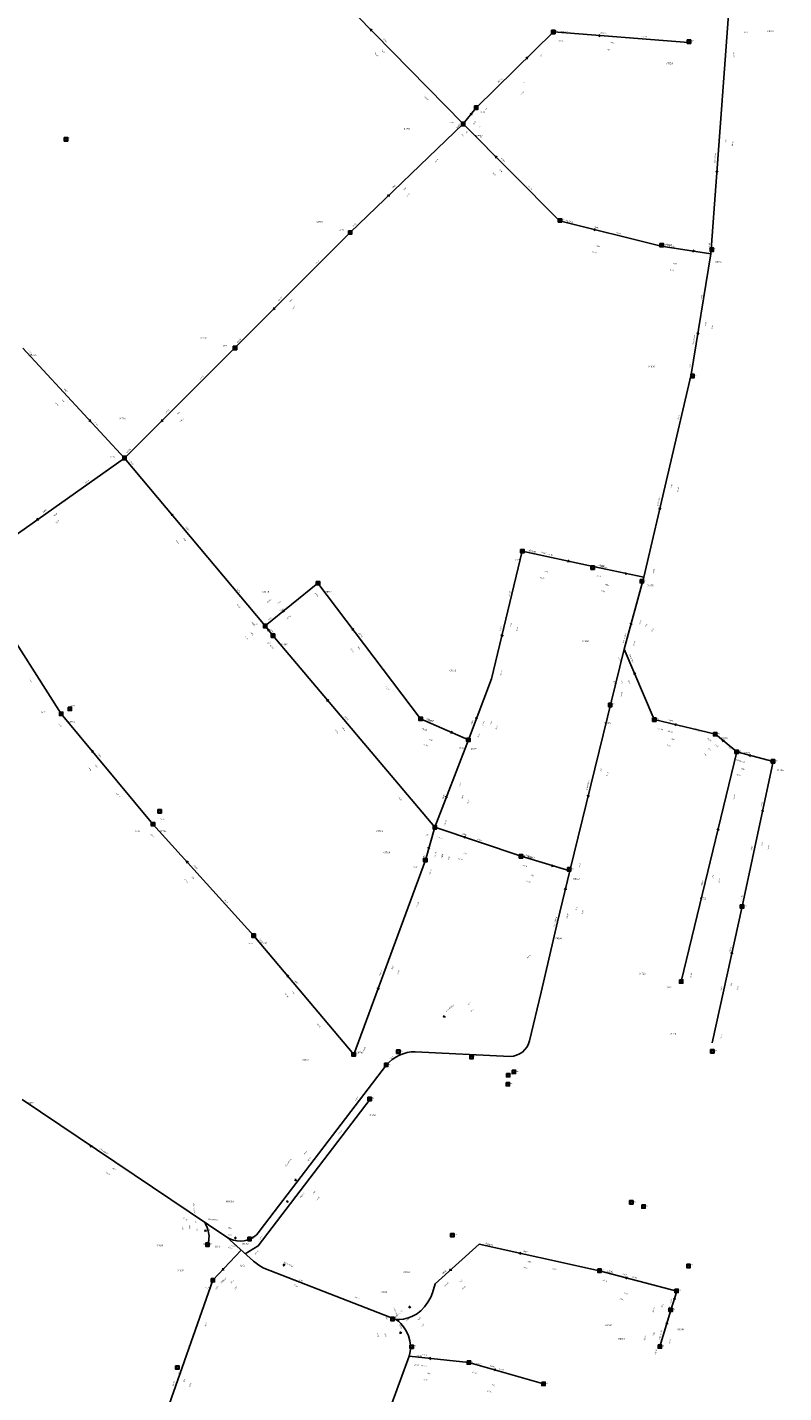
# Model space of a CAD drawing. Header units: metres. Extents: x 196962 to 198544, y 355582 to 356628.
# Tile 5 of 12: x 197202 to 197418, y 356030 to 356420. Entities that reach past the tile are written whole.
import ezdxf
from ezdxf.enums import TextEntityAlignment as Align

# ---------------------------------------------------------------- set-up
doc = ezdxf.new("R2010")
doc.units = ezdxf.units.M
for name, color, linetype in [('hoogtepunt', 253, 'Continuous'), ('inspectie-riool put', 253, 'Continuous'), ('rioolAFSTROOM', 253, 'Continuous'), ('rioolBOB', 253, 'Continuous'), ('rioolCODE', 253, 'Continuous'), ('rioolDIAM', 253, 'Continuous'), ('rioolJaarVanAanleg', 253, 'Continuous'), ('rioolLENGTE', 253, 'Continuous'), ('rioolREST', 253, 'Continuous'), ('rioolstreng', 253, 'Continuous')]:
    doc.layers.add(name, color=color, linetype=linetype)
doc.styles.add('bestaand riool', font='isocp.shx')

# ---------------------------------------------------------------- blocks, each defined once
blk = doc.blocks.new('AFSTROOM')
at = {"layer": 'rioolAFSTROOM', "linetype": 'Continuous'}
for q in [(0.5, 0.25), (0.5, -0.25)]:
    blk.add_line((0, 0), q, dxfattribs=at)
blk = doc.blocks.new('S360')
at = {"flags": 128}
blk.add_lwpolyline([(-0.5, 0.5), (-0.5, -0.5), (0.5, -0.5), (0.5, 0.5)], close=True, dxfattribs=at)
blk.add_circle((0, 0), 0.3)

msp = doc.modelspace()

# ---------------------------------------------------------------- linework, layer by layer
at = {"layer": 'rioolstreng'}
for p, q in [((197326.91, 356392.67), (197287.13, 356433.26)), ((197402.81, 356425.23), (197397.7, 356355.54)), ((197330.63, 356397.31), (197352.67, 356418.96)), ((197391.27, 356415.98), (197352.67, 356418.96)), ((197326.91, 356392.67), (197330.63, 356397.31)), ((197326.91, 356392.67), (197294.62, 356361.66)), ((197354.46, 356364.94), (197326.91, 356392.67)), ((197383.45, 356357.7), (197354.46, 356364.94)), ((197294.62, 356361.66), (197261.7, 356328.63)), ((197383.45, 356357.7), (197397.7, 356355.54)), ((197397.7, 356355.54), (197392, 356321)), ((197201.11, 356328.54), (197230.15, 356297.16)), ((197261.7, 356328.63), (197230.15, 356297.16)), ((197392, 356321), (197378.51, 356263.06)), ((197230.15, 356297.16), (197192.57, 356270.59)), ((197270.32, 356249.15), (197230.15, 356297.16)), ((197343.79, 356270.56), (197335, 356234)), ((197343.79, 356270.56), (197364.03, 356266.15)), ((197364.03, 356266.15), (197378.51, 356263.06)), ((197212.07, 356224.04), (197186, 356265)), ((197285.42, 356261.38), (197270.32, 356249.15)), ((197314.75, 356222.59), (197285.42, 356261.38)), ((197378.51, 356263.06), (197372.93, 356242.51)), ((197272.56, 356246.39), (197270.32, 356249.15)), ((197318.82, 356191.61), (197272.56, 356246.39)), ((197372.93, 356242.51), (197357.34, 356179.13)), ((197381.51, 356222.44), (197372.93, 356242.51)), ((197335, 356234), (197328.38, 356216.62)), ((197238.27, 356192.51), (197212.07, 356224.04)), ((197314.75, 356222.59), (197328.38, 356216.62)), ((197398.96, 356218.18), (197381.51, 356222.44)), ((197328.38, 356216.62), (197318.82, 356191.61)), ((197405.08, 356213.13), (197398.96, 356218.18)), ((197389.18, 356147.53), (197405.08, 356213.13)), ((197415.45, 356210.43), (197405.08, 356213.13)), ((197406.6, 356168.97), (197415.45, 356210.43)), ((197267.06, 356160.6), (197238.27, 356192.51)), ((197318.82, 356191.61), (197316.1, 356182.2)), ((197343.43, 356183.32), (197318.82, 356191.61)), ((197343.43, 356183.32), (197357.34, 356179.13)), ((197316.1, 356182.2), (197295.66, 356126.68)), ((197353.9, 356164.57), (197357.34, 356179.13)), ((197398, 356130), (197406.6, 356168.97)), ((197295.66, 356126.68), (197267.06, 356160.6)), ((197200.89, 356113.74), (197259.35, 356074.42)), ((197263.49, 356070.7), (197255.41, 356062.17)), ((197331.46, 356072.4), (197318.92, 356061.11)), ((197365.85, 356064.83), (197331.46, 356072.4)), ((197255.41, 356062.17), (197237.25, 356010.55)), ((197387.93, 356059), (197365.85, 356064.83)), ((197386.2, 356053.59), (197387.93, 356059)), ((197383.1, 356043.15), (197386.2, 356053.59)), ((197292.43, 355988.42), (197311.46, 356040.41)), ((197328.54, 356038.57), (197311.46, 356040.41)), ((197349.83, 356032.53), (197328.54, 356038.57))]:
    msp.add_line(p, q, dxfattribs=at)
at = {"layer": 'rioolstreng', "flags": 128}
for points in [[(197353.9, 356164.57), (197349.14, 356144.45), (197345.85, 356130.51), (197345.57, 356129.65), (197345.15, 356128.81), (197344.56, 356128.03), (197343.86, 356127.36), (197343.04, 356126.81), (197342.16, 356126.42), (197341.25, 356126.18), (197340.35, 356126.1), (197313.18, 356127.44), (197312.04, 356127.37), (197310.9, 356127.19), (197309.77, 356126.88), (197308.67, 356126.45), (197307.62, 356125.9), (197306.64, 356125.25), (197305.75, 356124.5), (197304.96, 356123.68)], [(197304.96, 356123.68), (197268.93, 356076.43), (197268.4, 356075.73), (197267.83, 356075.14), (197267.24, 356074.66), (197266.54, 356074.21), (197265.89, 356073.92)], [(197300.29, 356113.86), (197268.36, 356071.93), (197264.61, 356069.69)], [(197253.85, 356072.11), (197253.96, 356072.42), (197254.07, 356072.81), (197254.21, 356073.49), (197254.28, 356074.07), (197254.3, 356074.72), (197254.27, 356075.19), (197254.18, 356075.85), (197253.99, 356076.65), (197253.69, 356077.44), (197253.41, 356077.99), (197253.16, 356078.41), (197252.92, 356078.74)], [(197259.35, 356074.42), (197260.2, 356073.95), (197261.31, 356073.55), (197262.3, 356073.36), (197263.33, 356073.32), (197264.3, 356073.41), (197265.05, 356073.59), (197265.89, 356073.92)], [(197307.67, 356050.85), (197269.94, 356065.57), (197269.14, 356066.01), (197268.11, 356066.69), (197266.98, 356067.57), (197259.35, 356074.42)], [(197318.92, 356061.11), (197318.13, 356058.55), (197317.65, 356057.29), (197316.84, 356055.86), (197315.89, 356054.52), (197314.84, 356053.38), (197313.6, 356052.45), (197312.23, 356051.72), (197311.16, 356051.32), (197309.9, 356051.01), (197308.85, 356050.88), (197307.67, 356050.85)], [(197311.46, 356040.41), (197311.7, 356041.28), (197311.82, 356042.31), (197311.81, 356043.48), (197311.67, 356044.76), (197311.3, 356046.19), (197310.65, 356047.64), (197309.86, 356048.84), (197309.14, 356049.75), (197308.44, 356050.37), (197307.67, 356050.85)]]:
    msp.add_lwpolyline(points, dxfattribs=at)

# ---------------------------------------------------------------- block references
at = {"layer": 'inspectie-riool put'}
for p in [(197352.67, 356418.96), (197391.42, 356416.2), (197330.63, 356397.31), (197326.91, 356392.67), (197213.42, 356388.29), (197354.57, 356365.09), (197294.62, 356361.66), (197383.63, 356358), (197397.94, 356356.73), (197261.7, 356328.63), (197392.42, 356320.62), (197230.15, 356297.16), (197343.79, 356270.56), (197363.92, 356265.83), (197285.42, 356261.38), (197377.97, 356261.95), (197270.32, 356249.15), (197272.56, 356246.39), (197368.92, 356226.55), (197212.07, 356224.04), (197214.55, 356225.48), (197314.75, 356222.59), (197381.54, 356222.38), (197398.92, 356218.22), (197328.38, 356216.62), (197405.04, 356213.17), (197415.43, 356210.45), (197240.19, 356196.17), (197238.27, 356192.51), (197318.82, 356191.61), (197343.42, 356183.32), (197316.1, 356182.2), (197357.17, 356179.58), (197406.58, 356168.97), (197267.06, 356160.6), (197389.18, 356147.53), (197295.64, 356126.65), (197308.37, 356127.45), (197329.28, 356125.93), (197398.08, 356127.55), (197304.92, 356123.68), (197339.75, 356120.75), (197341.39, 356121.68), (197339.68, 356118.17), (197300.2, 356113.91), (197374.96, 356084.4), (197378.43, 356083.18), (197265.88, 356073.9), (197323.82, 356075.01), (197253.87, 356072.26), (197391.29, 356066.18), (197255.39, 356062.13), (197365.86, 356064.87), (197387.86, 356059.09), (197306.69, 356051.03), (197386.2, 356053.63), (197312.19, 356043.1), (197383.07, 356043.15), (197328.52, 356038.59), (197245.25, 356037.17), (197349.87, 356032.51)]:
    msp.add_blockref('S360', p, dxfattribs=at)
at = {"layer": 'rioolAFSTROOM'}
for p, rotation in [((197300.39, 356419.73), 314.4), ((197365.54, 356417.97), 355.6), ((197345.32, 356411.74), 224.4999999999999), ((197329.39, 356395.76), 231.3), ((197336.1, 356383.43), 314.8), ((197399.41, 356378.77), 85.79999999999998), ((197305.38, 356372), 43.8), ((197364.13, 356362.52), 346), ((197392.95, 356356.26), 171.4), ((197272.67, 356339.64), 45.09999999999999), ((197393.9, 356332.51), 80.60000000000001), ((197220.47, 356307.62), 132.8), ((197240.67, 356307.65), 44.9), ((197243.54, 356281.16), 309.9), ((197383, 356282.37), 76.89999999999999), ((197205.1, 356279.45), 35.3), ((197357.28, 356267.62), 167.7), ((197373.68, 356264.09), 168), ((197275.35, 356253.22), 39), ((197374.79, 356249.36), 74.79999999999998), ((197271.07, 356248.23), 309.1), ((197295.2, 356248.45), 307.1), ((197337.93, 356246.19), 76.5), ((197375.79, 356235.82), 293.2), ((197287.98, 356228.13), 310.2), ((197330.59, 356222.41), 69.20000000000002), ((197323.84, 356218.61), 156.3), ((197387.33, 356221.02), 346.3000000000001), ((197401, 356216.5), 320.4), ((197220.8, 356213.53), 309.7), ((197408.53, 356212.23), 345.4), ((197322.01, 356199.95), 69.1), ((197362.54, 356200.25), 76.2), ((197412.5, 356196.61), 258), ((197399.78, 356191.26), 256.4), ((197327.02, 356188.85), 341.4), ((197317.01, 356185.34), 73.9), ((197247.87, 356181.88), 312.1), ((197352.7, 356180.53), 163.2), ((197356.19, 356174.28), 256.7), ((197403.73, 356155.98), 257.6), ((197276.59, 356149.3), 310.1), ((197302.48, 356145.18), 69.8), ((197321.27, 356137.31), 39.9), ((197220.38, 356100.64), 326.1), ((197278.91, 356090.51), 51.9), ((197276.5, 356084.41), 51.1), ((197253.23, 356076.53), 277.9), ((197261.53, 356074.25), 355.6), ((197342.93, 356069.88), 347.6), ((197275.46, 356066.57), 333.9999999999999), ((197258.11, 356065.01), 46.6), ((197323.1, 356064.88), 42), ((197373.21, 356062.89), 345.2), ((197311.42, 356054.27), 42.4), ((197387.36, 356057.2), 252.3), ((197308.94, 356047.37), 290), ((197385.17, 356050.11), 253.4), ((197317.15, 356039.8), 353.8), ((197335.64, 356036.55), 344.2)]:
    msp.add_blockref('AFSTROOM', p, dxfattribs=dict(at, rotation=rotation))

# ---------------------------------------------------------------- texts
at = {"layer": 'hoogtepunt', "style": 'bestaand riool'}
for s, p in [('26.83', (197352.29, 356419.08)), ('26.87', (197391.42, 356416.2)), ('26.59', (197331.81, 356395.87)), ('26.40', (197322.99, 356392.9)), ('25.24', (197213.19, 356388.54)), ('26.86', (197354.57, 356365.09)), ('25.68', (197291.57, 356362.2)), ('26.73', (197383.63, 356358)), ('26.51', (197397.94, 356356.73)), ('25.13', (197258.3, 356329.14)), ('26.44', (197392.42, 356320.62)), ('24.70', (197226.02, 356297.27)), ('27.09', (197341.71, 356267.96)), ('26.62', (197363.92, 356265.83)), ('26.21', (197377.97, 356261.95)), ('25.60', (197266.9, 356249.64)), ('25.66', (197270.8, 356243.98)), ('24.40', (197214.76, 356226.22)), ('26.23', (197368.92, 356226.55)), ('24.33', (197206.36, 356224.27)), ('26.24', (197381.54, 356222.38)), ('26.46', (197398.92, 356218.22)), ('26.86', (197325.78, 356214.11)), ('26.52', (197405.04, 356213.17)), ('26.64', (197415.43, 356210.45)), ('24.56', (197240.3, 356193.74)), ('24.59', (197233.22, 356190.25)), ('26.43', (197315.94, 356189.27)), ('26.05', (197343.42, 356183.32)), ('26.19', (197312.69, 356179.97)), ('25.99', (197357.17, 356179.58)), ('26.69', (197406.58, 356168.97)), ('24.74', (197265.51, 356158.2)), ('26.63', (197385.12, 356145.66)), ('24.91', (197295.64, 356126.65)), ('25.16', (197308.37, 356127.45)), ('25.71', (197329.28, 356125.93)), ('26.82', (197398.08, 356127.55)), ('25.04', (197304.92, 356123.68)), ('25.83', (197339.75, 356120.75)), ('25.86', (197341.39, 356121.68)), ('25.84', (197339.68, 356118.17)), ('24.89', (197300.2, 356113.91)), ('26.96', (197374.96, 356084.4)), ('27.04', (197378.43, 356083.18)), ('24.68', (197265.88, 356073.9)), ('25.60', (197323.82, 356075.01)), ('24.82', (197253.87, 356072.26)), ('27.55', (197391.29, 356066.18)), ('26.79', (197365.86, 356064.87)), ('24.85', (197253.17, 356059.69)), ('27.65', (197387.86, 356059.09)), ('25.36', (197306.69, 356051.03)), ('27.71', (197386.21, 356053.59)), ('25.22', (197312.19, 356043.1)), ('27.68', (197383.07, 356043.15)), ('24.93', (197328.52, 356038.59)), ('24.86', (197245.25, 356035.37)), ('24.45', (197349.87, 356032.51))]:
    msp.add_text(s, height=0.36, dxfattribs=at).set_placement(p)
at = {"layer": 'rioolBOB', "style": 'bestaand riool'}
for s, rotation, p in [('+25.20', 355.6, (197377.84, 356417.52)), ('+24.66', 355.6, (197353.97, 356416.35)), ('0.0', 44.5, (197349.07, 356411.92)), ('+24.79', 85.8, (197404.32, 356411.59)), ('+24.40', 314.4, (197315.68, 356400.56)), ('0.0', 44.5, (197333.45, 356396.57)), ('+24.52', 314.8, (197326.19, 356389.84)), ('+23.65', 43.8, (197318.9, 356381.52)), ('+24.73', 314.8, (197345.3, 356374.87)), ('+23.51', 43.8, (197295.35, 356363.06)), ('+24.73', 346, (197356.04, 356365.06)), ('+24.89', 346, (197370.47, 356361.45)), ('+24.60', 85.8, (197397.32, 356357.07)), ('+23.51', 45.1, (197284.73, 356352.45)), ('+24.60', 80.6, (197395.01, 356342.3)), ('+22.92', 312.8, (197202.5, 356327.78)), ('+23.45', 45.1, (197262.4, 356330.05)), ('+24.39', 80.6, (197391.75, 356322.56)), ('+23.45', 44.9, (197251.79, 356319.45)), ('+24.39', 76.9, (197388.45, 356307.97)), ('+22.66', 312.8, (197221.35, 356307.41)), ('+23.34', 44.9, (197230.86, 356298.58)), ('+23.09', 309.9, (197231.49, 356296.33)), ('+22.66', 35.3, (197218.84, 356289.78)), ('+24.32', 76.9, (197381.28, 356263.95)), ('+23.66', 309.9, (197262.04, 356259.82)), ('+23.93', 307.1, (197284.33, 356258.68)), ('+25.03', 76.5, (197340.15, 356257.55)), ('+23.66', 310.2, (197271.62, 356243.63)), ('+23.17', 302.5, (197202.71, 356234.08)), ('+24.75', 76.5, (197337.78, 356234.87)), ('+24.72', 307.1, (197304.62, 356231.85)), ('+24.29', 76.2, (197372.13, 356228.8)), ('+23.17', 309.7, (197211.11, 356221.29)), ('+23.37', 309.7, (197227.72, 356201.3)), ('+24.40', 310.2, (197308.2, 356200.31)), ('+24.60', 76.4, (197404.33, 356199.42)), ('+24.60', 78, (197412.14, 356197.34)), ('+23.37', 312.1, (197237.42, 356189.72)), ('+24.19', 76.2, (197360.13, 356179.99)), ('+24.68', 78, (197406.42, 356170.54)), ('+23.69', 312.1, (197258.39, 356170.96)), ('+24.22', 69.8, (197313.78, 356168.67)), ('+23.69', 310.1, (197268.41, 356159.78)), ('+24.68', 77.6, (197403.2, 356155.89)), ('+24.19', 39.9, (197345.14, 356154)), ('+24.80', 76.4, (197391.96, 356148.4)), ('+23.96', 310.1, (197285.05, 356135.39)), ('+24.76', 77.6, (197400.76, 356130.93)), ('+23.96', 69.8, (197298.53, 356127.22)), ('+23.47', 39.9, (197305.79, 356125.03)), ('+23.74', 51.9, (197296.23, 356113.37)), ('+23.40', 51.1, (197291.42, 356103.67)), ('+23.17', 326.1, (197246.75, 356079.88)), ('+22.77', 51.9, (197268.78, 356073.55)), ('+23.17', 334, (197259.6, 356071.52)), ('+23.22', 51.1, (197267.5, 356069.28)), ('+24.26', 347.6, (197333.04, 356072.57)), ('+25.31', 347.6, (197352.13, 356065.29)), ('+23.35', 334, (197295.76, 356057.22)), ('+22.65', 70.6, (197253.29, 356048.6))]:
    msp.add_text(s, height=0.36, rotation=rotation, dxfattribs=at).set_placement(p)
at = {"layer": 'rioolCODE', "style": 'bestaand riool'}
for s, p in [('01753', (197354.99, 356418.78)), ('01670', (197413.78, 356418.95)), ('01758', (197384.93, 356409.74)), ('01752', (197309.94, 356391)), ('01751', (197330.25, 356389)), ('01760', (197285.02, 356364.45)), ('01754', (197356.49, 356364.43)), ('01756', (197385.44, 356357.39)), ('01674', (197398.92, 356353.02)), ('01762', (197251.83, 356331.28)), ('01876', (197203.14, 356326.35)), ('01676', (197379.84, 356323.07)), ('01764', (197228.69, 356308.18)), ('01780', (197345.81, 356270.12)), ('01778', (197366.06, 356265.72)), ('01878', (197269.6, 356258.69)), ('01892', (197287.47, 356258.66)), ('01678', (197379.44, 356260.46)), ('01880', (197274.87, 356243.65)), ('01680', (197360.98, 356244.56)), ('01782', (197323.03, 356236.19)), ('01888', (197316.66, 356221.75)), ('01796', (197214.17, 356221.52)), ('01730', (197367.16, 356221.09)), ('01728', (197400.61, 356216.82)), ('01784', (197329.1, 356213.76)), ('01726', (197407.05, 356212.62)), ('01724', (197416.6, 356207.7)), ('01794', (197240.28, 356190.28)), ('01786', (197302.16, 356190.21)), ('01788', (197304.17, 356184.18)), ('01890', (197345.38, 356182.73)), ('01682', (197358.34, 356176.63)), ('01722', (197394.54, 356171.04)), ('01684', (197353.23, 356159.61)), ('01792', (197269.06, 356158.23)), ('01720', (197377.16, 356149.5)), ('01718', (197386.02, 356132.34)), ('01790', (197281.02, 356124.75)), ('01686', (197296.37, 356126.95)), ('01824', (197202.64, 356112.57)), ('01696', (197300.13, 356109.1)), ('01690A', (197259.09, 356084.37)), ('IS03', (197253.27, 356076.22)), ('01688', (197239.34, 356071.77)), ('IS01', (197256.04, 356071.46)), ('01690', (197263.7, 356072.3)), ('01706', (197333.53, 356071.95)), ('IS02', (197263.18, 356066.11)), ('01692', (197245.26, 356064.64)), ('01708', (197309.81, 356064.16)), ('01704', (197367.84, 356064.31)), ('01710', (197303.49, 356058.45)), ('01702', (197367.57, 356049.01)), ('01700', (197388.13, 356047.8)), ('01698', (197371.19, 356045.13)), ('01716', (197313.51, 356040.19)), ('01714', (197330.67, 356037.96))]:
    msp.add_text(s, height=0.5, dxfattribs=at).set_placement(p)
at = {"layer": 'rioolDIAM', "style": 'bestaand riool'}
for s, rotation, p in [('200PVC', 355.6, (197366.02, 356418.43)), ('300BT', 314.4, (197303.88, 356416.89)), ('315PVC', 44.5, (197337.02, 356404.29)), ('300BT', 314.8, (197337.52, 356382.7)), ('650/900MW', 85.8, (197399.1, 356381.45)), ('400BT', 43.8, (197306.81, 356374.06)), ('300BT', 346, (197364.23, 356363.01)), ('200PVC', 351.4, (197384.72, 356358.01)), ('400BT', 45.1, (197274.28, 356341.96)), ('650/900MW', 80.6, (197392.89, 356329.47)), ('300BT', 312.8, (197212.6, 356316.86)), ('400BT', 44.9, (197242.03, 356309.72)), ('650/900MW', 76.9, (197382.72, 356283.38)), ('800BT', 35.3, (197206.99, 356281.4)), ('500BT', 309.9, (197247.41, 356277.31)), ('300BT', 347.7, (197349.13, 356269.91)), ('200PVC', 348, (197365.5, 356266.35)), ('250BT', 39, (197271.15, 356255.61)), ('200PVC', 307.1, (197296.87, 356247.07)), ('300BT', 76.5, (197337.74, 356247.54)), ('650/900MW', 74.8, (197372.88, 356244.23)), ('300/450BT', 293.2, (197374.14, 356240.94)), ('500BT', 310.2, (197292.85, 356223.14)), ('200PVC', 336.3, (197316.27, 356222.47)), ('300BT', 69.2, (197329.45, 356220.81)), ('300BT', 346.3, (197385.49, 356221.98)), ('400BT', 309.7, (197222.36, 356212.44)), ('300BT', 345.4, (197404.79, 356210.62)), ('650/900MW', 76.2, (197362.5, 356202.2)), ('300BT', 69.1, (197321.35, 356199.63)), ('300BT', 341.4, (197326.55, 356189.54)), ('200PVC', 343.2, (197344.78, 356183.43)), ('300BT', 78, (197409.49, 356184.91)), ('400BT', 312.1, (197249.69, 356180.61)), ('200PVC', 76.4, (197395.23, 356174.62)), ('315PVC', 69.8, (197303.34, 356148.98)), ('400BT', 310.1, (197278.52, 356147.79)), ('300BT', 77.6, (197400.73, 356144.71)), ('650/900MW', 39.9, (197322.2, 356138.74)), ('650/900MW', 326.1, (197222.93, 356099.52)), ('650/900MW', 51.9, (197276.33, 356094.5)), ('200PVC', 51.1, (197280.63, 356085.54)), ('300BT', 347.6, (197343.88, 356070.18)), ('400/600MW', 334, (197275.64, 356067.03)), ('600BT', 46.6, (197257.83, 356061.08)), ('300GR', 42, (197321.14, 356063.79)), ('300BT', 345.2, (197372.18, 356063.68)), ('300GR', 73.4, (197378.91, 356044.86)), ('300BT', 353.8, (197315.08, 356040.53)), ('300BT', 344.2, (197334.51, 356037.39)), ('600BT', 70.6, (197244.2, 356031.81))]:
    msp.add_text(s, height=0.36, rotation=rotation, dxfattribs=at).set_placement(p, align=Align.BOTTOM_LEFT)
at = {"layer": 'rioolJaarVanAanleg', "style": 'bestaand riool'}
for s, rotation, p in [('1988', 314.4, (197303.49, 356413.71)), ('1996', 355.6, (197368.82, 356415.71)), ('0', 44.5, (197344.27, 356404.4)), ('0', 51.3, (197331.81, 356391.59)), ('1910', 85.8, (197402.03, 356387.25)), ('1988', 314.8, (197337.15, 356379.52)), ('1988', 43.8, (197309.99, 356373.64)), ('1988', 346, (197364.95, 356357.68)), ('1988', 351.4, (197386.94, 356352.62)), ('1988', 45.1, (197277.46, 356341.61)), ('1910', 80.6, (197396.34, 356334.99)), ('1910', 312.8, (197212.13, 356313.7)), ('1988', 44.9, (197245.21, 356309.36)), ('1910', 76.9, (197386.52, 356288.66)), ('1988', 35.3, (197210.07, 356280.51)), ('1988', 309.9, (197246.78, 356274.17)), ('1988', 347.7, (197350.02, 356264.6)), ('1988', 348, (197367.39, 356260.83)), ('1988', 39, (197273.96, 356255.32)), ('1988', 76.5, (197340.64, 356248.9)), ('1910', 74.8, (197379.27, 356248.71)), ('1988', 307.1, (197296.68, 356243.17)), ('1910', 293.2, (197371.9, 356233.46)), ('1988', 310.2, (197292.23, 356220)), ('1988', 69.2, (197334.83, 356220.91)), ('1988', 336.3, (197317.02, 356216.69)), ('1910', 346.3, (197386.25, 356216.65)), ('1910', 320.4, (197396.84, 356214.1)), ('1910', 309.7, (197221.71, 356209.3)), ('1910', 76.2, (197366.36, 356207.43)), ('1910', 345.4, (197406.23, 356208.18)), ('1988', 69.1, (197326.73, 356199.71)), ('1910', 78, (197412.35, 356186.35)), ('1988', 73.9, (197320.95, 356182.78)), ('1910', 341.4, (197326.85, 356184.16)), ('1910', 312.1, (197249.17, 356177.45)), ('1910', 343.2, (197346.22, 356177.78)), ('1910', 76.4, (197398.37, 356176.94)), ('1910', 76.7, (197359.31, 356167.89)), ('1988', 69.8, (197306.72, 356150.93)), ('1910', 310.1, (197277.9, 356144.65)), ('1910', 77.6, (197403.61, 356146.12)), ('1910', 39.9, (197328.41, 356140.67)), ('1899', 51.9, (197281.6, 356097.98)), ('1899', 326.1, (197226.51, 356094.1)), ('1987', 51.1, (197284.07, 356086.61)), ('1899', 277.9, (197248.51, 356077.78)), ('1899', 355.6, (197259.82, 356076.89)), ('1983', 347.6, (197345.3, 356067.31)), ('1899', 334, (197279.94, 356062.15)), ('1983', 42, (197325.97, 356061.41)), ('1970', 46.6, (197260.66, 356061.16)), ('1983', 345.2, (197372.84, 356058.33)), ('1983', 42.4, (197314.11, 356050.64)), ('1899', 290, (197304.31, 356046.92)), ('1983', 73.4, (197381.4, 356046.21)), ('1910', 353.8, (197316.53, 356035.34)), ('1970', 70.6, (197247.22, 356032.87)), ('1910', 344.2, (197335.07, 356032.04))]:
    msp.add_text(s, height=0.36, rotation=rotation, dxfattribs=at).set_placement(p)
at = {"layer": 'rioolLENGTE', "style": 'bestaand riool'}
for s, rotation, p in [('16.19', 359.2, (197407.06, 356418.67)), ('38.71', 355.6, (197367.92, 356413.77)), ('56.83', 314.4, (197301.54, 356412.84)), ('30.90', 44.5, (197343.53, 356400.87)), ('69.88', 85.8, (197403.97, 356386.35)), ('39.09', 314.8, (197335.21, 356378.64)), ('44.77', 43.8, (197310.83, 356371.68)), ('29.87', 346, (197363.74, 356355.92)), ('14.42', 351.4, (197385.9, 356350.75)), ('46.63', 45.1, (197278.34, 356339.67)), ('35.01', 80.6, (197398.19, 356333.92)), ('42.75', 312.8, (197210.15, 356312.89)), ('44.56', 44.9, (197246.09, 356307.42)), ('59.49', 76.9, (197388.3, 356287.47)), ('46.02', 35.3, (197210.61, 356278.44)), ('62.60', 309.9, (197244.76, 356273.46)), ('20.72', 347.7, (197348.86, 356262.81)), ('14.80', 348, (197366.24, 356259.03)), ('19.43', 39, (197274.64, 356253.29)), ('37.61', 76.5, (197342.41, 356247.7)), ('21.30', 74.8, (197381.01, 356247.46)), ('48.63', 307.1, (197294.63, 356242.56)), ('21.82', 293.2, (197369.77, 356233.36)), ('71.70', 310.2, (197290.22, 356219.29)), ('18.60', 69.2, (197336.43, 356219.49)), ('14.88', 336.3, (197315.53, 356215.15)), ('17.96', 346.3, (197385.05, 356214.89)), ('7.94', 320.4, (197395.56, 356212.56)), ('40.99', 309.7, (197219.7, 356208.6)), ('65.26', 76.2, (197368.12, 356206.22)), ('10.71', 345.4, (197405, 356206.43)), ('26.77', 69.1, (197328.33, 356198.29)), ('9.80', 73.9, (197322.87, 356182.22)), ('42.40', 78, (197414.15, 356185.2)), ('25.97', 341.4, (197325.5, 356182.5)), ('42.98', 312.1, (197247.18, 356176.66)), ('14.53', 343.2, (197344.92, 356176.08)), ('67.49', 76.4, (197400.13, 356175.74)), ('14.96', 76.7, (197361.08, 356166.7)), ('59.16', 69.8, (197308.34, 356149.54)), ('39.90', 77.6, (197405.4, 356144.96)), ('44.38', 310.1, (197275.89, 356143.93)), ('79.10', 39.9, (197329.12, 356138.65)), ('63.43', 51.9, (197282.71, 356096.16)), ('70.45', 326.1, (197224.78, 356092.86)), ('56.85', 51.1, (197285.15, 356084.77)), ('6.98', 277.9, (197246.53, 356077.5)), ('6.83', 355.6, (197259.67, 356074.9)), ('35.21', 347.6, (197344.13, 356065.52)), ('12.87', 46.6, (197261.59, 356059.24)), ('54.34', 334, (197278.39, 356060.69)), ('16.88', 42, (197326.75, 356059.42)), ('22.84', 345.2, (197371.61, 356056.59)), ('11.90', 290, (197302.18, 356046.94)), ('16.65', 42.4, (197314.91, 356048.65)), ('10.89', 73.4, (197383.1, 356044.92)), ('54.72', 70.6, (197248.86, 356031.5)), ('17.17', 353.8, (197315.57, 356033.43)), ('22.14', 344.2, (197333.8, 356030.32))]:
    msp.add_text(s, height=0.36, rotation=rotation, dxfattribs=at).set_placement(p)
at = {"layer": 'rioolREST', "style": 'bestaand riool'}
for s, rotation, p in [('300BT', 51.3, (197325.25, 356391.4)), ('0.0', 51.3, (197327.89, 356389.89)), ('+24.65', 51.3, (197329.8, 356392.28)), ('5.94', 51.3, (197331.96, 356388.58)), ('+24.74', 351.4, (197384.43, 356358.05)), ('+25.34', 351.4, (197385, 356357.97)), ('+25.03', 347.7, (197345.36, 356270.73)), ('+24.86', 347.7, (197350.95, 356269.51)), ('+24.86', 348, (197365.6, 356266.33)), ('+24.78', 348, (197364.78, 356263.43)), ('+23.66', 309.1, (197262.1, 356255.28)), ('500BT', 309.1, (197266.35, 356250.07)), ('+23.76', 39, (197271.17, 356250.48)), ('+23.93', 39, (197276.5, 356250.94)), ('+24.32', 74.8, (197377.38, 356249.38)), ('3.55', 309.1, (197264.51, 356245.99)), ('1988', 309.1, (197266.06, 356247.26)), ('+23.66', 309.1, (197271.65, 356248.3)), ('+24.29', 74.8, (197375.73, 356243.3)), ('+24.29', 293.2, (197371.22, 356240.14)), ('+24.50', 293.2, (197373.9, 356233.87)), ('+24.61', 336.3, (197315.01, 356219.75)), ('+24.72', 336.3, (197315.13, 356219.7)), ('+24.61', 69.2, (197331.25, 356217.13)), ('+24.75', 69.2, (197332.53, 356220.49)), ('+24.50', 346.3, (197382.37, 356219.66)), ('+24.57', 346.3, (197385.25, 356218.96)), ('+24.60', 320.4, (197393.08, 356219.8)), ('300BT', 320.4, (197396.57, 356216.91)), ('+24.57', 320.4, (197398.52, 356215.3)), ('+24.60', 345.4, (197402.51, 356214.31)), ('+24.57', 345.4, (197405.9, 356210.33)), ('+24.61', 69.1, (197325.9, 356203.12)), ('+24.45', 69.1, (197321.69, 356192.12)), ('+24.45', 341.4, (197319.44, 356188.76)), ('+24.56', 341.4, (197330.8, 356188.1)), ('300BT', 73.9, (197315.59, 356182.24)), ('+24.22', 73.9, (197318.92, 356182.95)), ('+24.56', 343.2, (197345.01, 356183.36)), ('+24.45', 73.9, (197317.48, 356177.95)), ('+24.10', 343.2, (197343.69, 356180.63)), ('650/900MW', 76.7, (197353.06, 356163.21)), ('+24.10', 76.7, (197356.67, 356165.42)), ('+24.19', 76.7, (197356.68, 356165.45)), ('650/900MW', 277.9, (197249.67, 356084)), ('0.0', 277.9, (197250.34, 356079.2)), ('650/900MW', 355.6, (197253.99, 356079.35)), ('0.0', 277.9, (197250.65, 356076.91)), ('+22.77', 355.6, (197252.23, 356072.46)), ('+22.67', 355.6, (197260.65, 356071.81)), ('+22.65', 46.6, (197258.26, 356061.54)), ('+24.26', 42, (197321.09, 356063.74)), ('+25.56', 345.2, (197366.66, 356062.03)), ('+25.96', 345.2, (197375.01, 356062.93)), ('+22.67', 46.6, (197256.02, 356059.18)), ('+23.63', 42, (197321.71, 356060.26)), ('250BT', 72.3, (197381.26, 356052.9)), ('1983', 72.3, (197383.78, 356054.19)), ('5.68', 72.3, (197385.68, 356053.59)), ('+25.99', 72.3, (197386.18, 356055.17)), ('+23.40', 290, (197304.51, 356052.25)), ('400/600MW', 42.4, (197306.31, 356050.29)), ('400/600MW', 290, (197306.97, 356054.26)), ('+23.35', 42.4, (197308.44, 356052.23)), ('+23.63', 42.4, (197310.63, 356050.17)), ('+23.35', 290, (197308.65, 356049.61)), ('+25.96', 72.3, (197383.36, 356046.29)), ('+26.35', 73.4, (197385.92, 356043.88)), ('+25.99', 73.4, (197381.88, 356040.79)), ('+23.40', 353.8, (197312.69, 356037.77)), ('+23.45', 353.8, (197314.85, 356037.53)), ('+23.45', 344.2, (197329.3, 356035.75)), ('+23.50', 344.2, (197336.98, 356036.69))]:
    msp.add_text(s, height=0.36, rotation=rotation, dxfattribs=at).set_placement(p)

doc.saveas('drawing.dxf')
